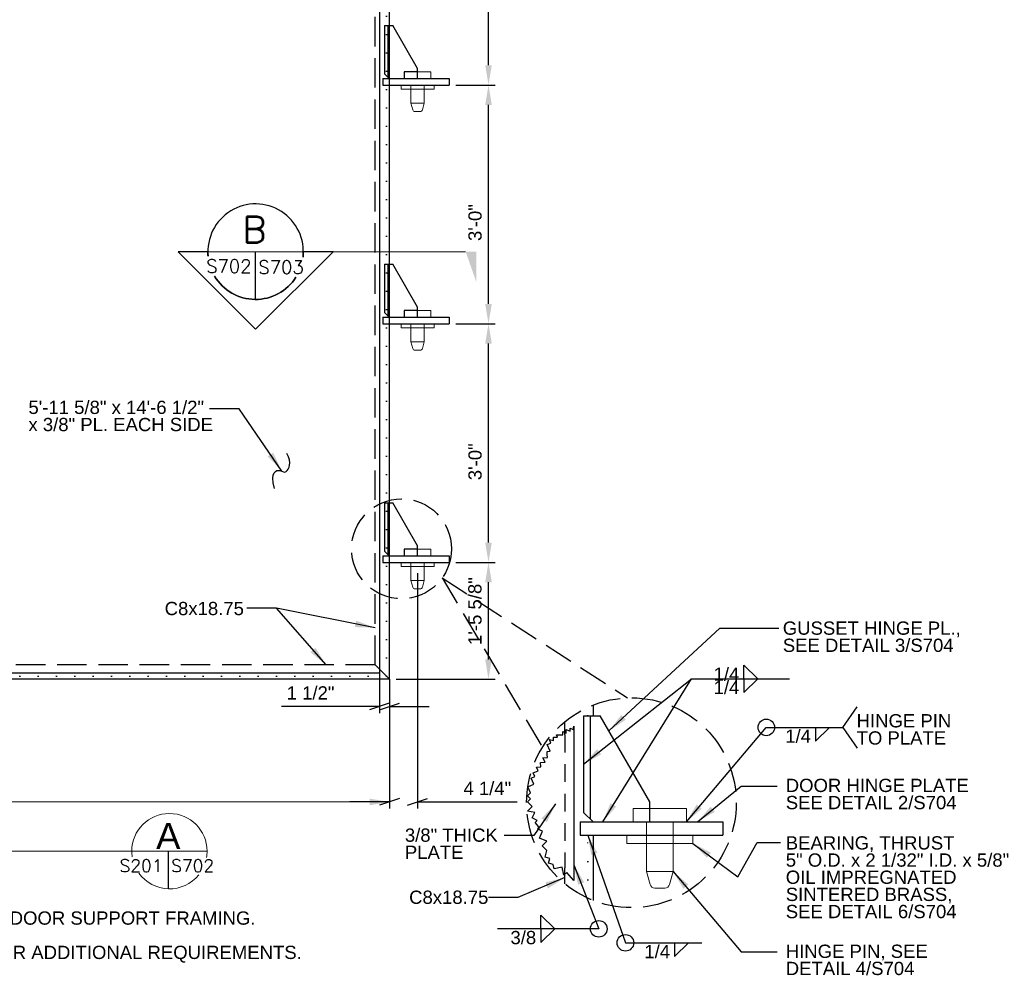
# Model space of a CAD drawing. Header units: inches. Extents: x 550 to 1010, y -290 to 19.
# Tile 4 of 5: x 861 to 1010, y -290 to -145. Entities that reach past the tile are written whole.
import ezdxf
from ezdxf.enums import TextEntityAlignment as Align

# ---------------------------------------------------------------- set-up
doc = ezdxf.new("R2010")
doc.units = ezdxf.units.IN
doc.header["$LTSCALE"] = 10
doc.header["$MEASUREMENT"] = 0
for name, pattern in [('DGN Style 1', [0.267013, 0.000444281, -0.266568]), ('DGN Style 2', [0.444281, 0.266568, -0.177712]), ('DGN Style 3', [0.621993, 0.444281, -0.177712])]:
    doc.linetypes.add(name, pattern=pattern)
for name, color, linetype, lineweight in [('G-ANN-TTLB', 7, 'Continuous', 0), ('G-ANNO-DIM', 1, 'Continuous', 0), ('G-ANNO-TEXT', 7, 'Continuous', 30), ('S-FSTN-MISC', 12, 'Continuous', 13), ('S-STIF-TRAN', 3, 'Continuous', 30), ('S-WALL-SHEA', 98, 'Continuous', 30)]:
    doc.layers.add(name, color=color, linetype=linetype, lineweight=lineweight)
doc.styles.add("1 1 2 1'-0", font='arial.ttf', dxfattribs={"height": 1})
doc.styles.add("3 4 1'-0", font='arial.ttf', dxfattribs={"height": 2})
doc.styles.add('TITLE20', font='simplex.shx', dxfattribs={"height": 5000})
doc.dimstyles.new("3 4 1'-0", dxfattribs={"dimtxt": 2, "dimasz": 3, "dimexe": 1, "dimexo": 1, "dimgap": 1, "dimtad": 1, "dimdec": 4, "dimzin": 15, "dimdsep": 46, "dimlunit": 4, "dimtxsty": "3 4 1'-0", "dimblk": '_Oblique_0.3', "dimcen": 0.09, "dimadec": 4, "dimazin": 3, "dimtfac": 1, "dimtdec": 4, "dimtofl": 0, "dimtmove": 0, "dimatfit": 3, "dimfxl": 1, "dimfrac": 2, "dimtolj": 1, "dimtzin": 15, "dimarcsym": 0})

# ---------------------------------------------------------------- blocks, each defined once
blk = doc.blocks.new('_Oblique_0.3')
at = {"color": 0, "linetype": 'ByBlock', "lineweight": -2}
for p, q in [((0, 0), (-1, 0)), ((0.5, 0.167), (-0.5, -0.167))]:
    blk.add_line(p, q, dxfattribs=at)
blk = doc.blocks.new('all_around')
at = {"layer": 'G-ANNO-TEXT'}
blk.add_circle((0, 0), 0.0625, dxfattribs=at)
blk = doc.blocks.new('*D13')
at = {"layer": 'Defpoints', "color": 0, "lineweight": 0, "transparency": 16777216}
for p in [(926.22, -227.33), (932.17, -227.33), (917.22, -244.95)]:
    blk.add_point(p, dxfattribs=at)
at = {"layer": 'G-ANNO-DIM', "color": 0, "lineweight": -2, "transparency": 16777216}
for p, q in [((927.22, -227.33), (933.17, -227.33)), ((932.17, -241.95), (932.17, -230.33)), ((918.22, -244.95), (933.17, -244.95))]:
    blk.add_line(p, q, dxfattribs=at)
at = {"layer": 'G-ANNO-DIM', "color": 0, "lineweight": 0, "transparency": 16777216}
for points in [[(931.67, -230.33), (932.67, -230.33), (932.17, -227.33)], [(931.67, -241.95), (932.67, -241.95), (932.17, -244.95)]]:
    blk.add_solid(points, dxfattribs=at)
at = {"layer": 'G-ANNO-DIM', "color": 0, "transparency": 16777216, "insert": (930.13, -234.67), "char_height": 2, "attachment_point": 5, "rotation": 90, "style": "3 4 1'-0"}
blk.add_mtext('\\A1;1\'-5 5/8"', dxfattribs=at)
blk = doc.blocks.new('*D14')
at = {"layer": 'Defpoints', "color": 0, "lineweight": 0, "transparency": 16777216}
for p in [(926.22, -191.33), (932.17, -191.33), (926.22, -227.33)]:
    blk.add_point(p, dxfattribs=at)
at = {"layer": 'G-ANNO-DIM', "color": 0, "lineweight": -2, "transparency": 16777216}
for p, q in [((927.22, -191.33), (933.17, -191.33)), ((932.17, -224.33), (932.17, -194.33)), ((927.22, -227.33), (933.17, -227.33))]:
    blk.add_line(p, q, dxfattribs=at)
at = {"layer": 'G-ANNO-DIM', "color": 0, "lineweight": 0, "transparency": 16777216}
for points in [[(931.67, -194.33), (932.67, -194.33), (932.17, -191.33)], [(931.67, -224.33), (932.67, -224.33), (932.17, -227.33)]]:
    blk.add_solid(points, dxfattribs=at)
at = {"layer": 'G-ANNO-DIM', "color": 0, "transparency": 16777216, "insert": (930.15, -212.15), "char_height": 2, "attachment_point": 5, "rotation": 90, "style": "3 4 1'-0"}
blk.add_mtext('\\A1;3\'-0"', dxfattribs=at)
blk = doc.blocks.new('*D15')
at = {"layer": 'Defpoints', "color": 0, "lineweight": 0, "transparency": 16777216}
for p in [(926.22, -155.33), (932.17, -155.33), (926.22, -191.33)]:
    blk.add_point(p, dxfattribs=at)
at = {"layer": 'G-ANNO-DIM', "color": 0, "lineweight": -2, "transparency": 16777216}
for p, q in [((927.22, -155.33), (933.17, -155.33)), ((932.17, -188.33), (932.17, -158.33)), ((927.22, -191.33), (933.17, -191.33))]:
    blk.add_line(p, q, dxfattribs=at)
at = {"layer": 'G-ANNO-DIM', "color": 0, "lineweight": 0, "transparency": 16777216}
for points in [[(931.67, -158.33), (932.67, -158.33), (932.17, -155.33)], [(931.67, -188.33), (932.67, -188.33), (932.17, -191.33)]]:
    blk.add_solid(points, dxfattribs=at)
at = {"layer": 'G-ANNO-DIM', "color": 0, "transparency": 16777216, "insert": (930.15, -176.07), "char_height": 2, "attachment_point": 5, "rotation": 90, "style": "3 4 1'-0"}
blk.add_mtext('\\A1;3\'-0"', dxfattribs=at)
blk = doc.blocks.new('*D35')
at = {"layer": 'Defpoints', "color": 0, "lineweight": 0, "transparency": 16777216}
for p in [(926.22, -119.33), (932.17, -119.33), (926.22, -155.33)]:
    blk.add_point(p, dxfattribs=at)
at = {"layer": 'G-ANNO-DIM', "color": 0, "lineweight": -2, "transparency": 16777216}
for p, q in [((927.22, -119.33), (933.17, -119.33)), ((932.17, -152.33), (932.17, -122.33)), ((927.22, -155.33), (933.17, -155.33))]:
    blk.add_line(p, q, dxfattribs=at)
at = {"layer": 'G-ANNO-DIM', "color": 0, "lineweight": 0, "transparency": 16777216}
for points in [[(931.67, -122.33), (932.67, -122.33), (932.17, -119.33)], [(931.67, -152.33), (932.67, -152.33), (932.17, -155.33)]]:
    blk.add_solid(points, dxfattribs=at)
at = {"layer": 'G-ANNO-DIM', "color": 0, "transparency": 16777216, "insert": (930.15, -137.33), "char_height": 2, "attachment_point": 5, "rotation": 90, "style": "3 4 1'-0"}
blk.add_mtext('\\A1;3\'-0"', dxfattribs=at)
blk = doc.blocks.new('*D42')
at = {"layer": 'Defpoints', "color": 0, "lineweight": 0, "transparency": 16777216}
for p in [(921.47, -227.95), (917.22, -244.95), (921.47, -263.46)]:
    blk.add_point(p, dxfattribs=at)
at = {"layer": 'G-ANNO-DIM', "color": 0, "lineweight": -2, "transparency": 16777216}
for p, q in [((921.47, -228.95), (921.47, -264.46)), ((917.22, -245.95), (917.22, -264.46)), ((914.22, -263.46), (911.22, -263.46)), ((924.47, -263.46), (936.51, -263.46))]:
    blk.add_line(p, q, dxfattribs=at)
at = {"layer": 'G-ANNO-DIM', "color": 0, "lineweight": -2, "transparency": 16777216, "xscale": 3, "yscale": 3, "zscale": 3}
blk.add_blockref('_Oblique_0.3', (917.22, -263.46), dxfattribs=at)
at = {"layer": 'G-ANNO-DIM', "color": 0, "lineweight": -2, "transparency": 16777216, "xscale": 3, "yscale": 3, "zscale": 3, "rotation": 180}
blk.add_blockref('_Oblique_0.3', (921.47, -263.46), dxfattribs=at)
at = {"layer": 'G-ANNO-DIM', "color": 0, "transparency": 16777216, "insert": (931.99, -261.43), "char_height": 2, "attachment_point": 5, "style": "3 4 1'-0"}
blk.add_mtext('\\A1;4 1/4"', dxfattribs=at)
blk = doc.blocks.new('*D46')
at = {"layer": 'Defpoints', "color": 0, "lineweight": 0, "transparency": 16777216}
for p in [(915.7, -242.98), (917.22, -243.95), (915.7, -249.06)]:
    blk.add_point(p, dxfattribs=at)
at = {"layer": 'G-ANNO-DIM', "color": 0, "lineweight": -2, "transparency": 16777216}
for p, q in [((915.7, -243.98), (915.7, -250.06)), ((917.22, -244.95), (917.22, -250.06)), ((912.7, -249.06), (900.93, -249.06)), ((920.22, -249.06), (923.22, -249.06))]:
    blk.add_line(p, q, dxfattribs=at)
at = {"layer": 'G-ANNO-DIM', "color": 0, "lineweight": -2, "transparency": 16777216, "xscale": 3, "yscale": 3, "zscale": 3}
blk.add_blockref('_Oblique_0.3', (915.7, -249.06), dxfattribs=at)
at = {"layer": 'G-ANNO-DIM', "color": 0, "lineweight": -2, "transparency": 16777216, "xscale": 3, "yscale": 3, "zscale": 3, "rotation": 180}
blk.add_blockref('_Oblique_0.3', (917.22, -249.06), dxfattribs=at)
at = {"layer": 'G-ANNO-DIM', "color": 0, "transparency": 16777216, "insert": (905.32, -247.03), "char_height": 2, "attachment_point": 5, "style": "3 4 1'-0"}
blk.add_mtext('\\A1;1 1/2"', dxfattribs=at)

msp = doc.modelspace()

# ---------------------------------------------------------------- linework, layer by layer
at = {"layer": 'G-ANN-TTLB', "color": 7, "linetype": 'Continuous', "lineweight": 13}
msp.add_line((788.85832, -270.88618, -3.51967), (889.70477, -270.88618, -3.51967), dxfattribs=at)
at = {"layer": 'G-ANN-TTLB', "color": 7, "linetype": 'Continuous', "lineweight": 0}
for radius, start, end in [(5.68325, 0, 180), (5.68426, 180, 188.8691645), (5.68426, 350.56955, 0), (5.68426, 215.7518704, 321.0245309)]:
    msp.add_arc((884.02152, -270.88618, -3.51967), radius, start, end, dxfattribs=at)
at = {"layer": 'G-ANNO-DIM'}
for p, q in [((917.21901, -245.9527), (917.21901, -264.46127)), ((771.96901, -263.46127), (917.21901, -263.46127))]:
    msp.add_line(p, q, dxfattribs=at)
at = {"layer": 'G-ANNO-DIM', "extrusion": (0, 0, -1)}
msp.add_solid([(-914.21901, -262.96127), (-917.21901, -263.46127), (-914.21901, -263.96127)], dxfattribs=at)
at = {"layer": 'G-ANNO-TEXT', "linetype": 'DGN Style 1'}
for p, q in [((916.78001, -244.5137), (916.78001, -68.8917)), ((916.78001, -244.5137), (773.96901, -244.5137)), ((947.14969, -250.45749), (947.14969, -249.20235)), ((947.14969, -277.96185), (947.14969, -268.45749))]:
    msp.add_line(p, q, dxfattribs=at)
at = {"layer": 'G-ANNO-TEXT'}
for p, q in [((917.21901, -244.9527), (917.21901, -68.4527)), ((916.92612, -154.3277), (921.21901, -154.3277)), ((917.21901, -154.3277), (921.21901, -154.3277)), ((897.02476, -187.65936), (897.02476, -180.4551)), ((916.92612, -190.3277), (921.21901, -190.3277)), ((917.21901, -190.3277), (921.21901, -190.3277)), ((916.92612, -226.3277), (921.21901, -226.3277)), ((917.21901, -226.3277), (921.21901, -226.3277)), ((917.21901, -244.9527), (915.05901, -242.7927)), ((917.21901, -244.9527), (915.05901, -242.7927)), ((917.21901, -244.9527), (915.05901, -242.7927)), ((970.71686, -244.87177), (970.71686, -242.80685)), ((970.71686, -242.80685), (972.82433, -244.8755)), ((917.21901, -244.9527), (771.96901, -244.9527)), ((970.71686, -246.9367), (972.82433, -244.86804)), ((970.71686, -244.87177), (970.71686, -246.9367)), ((948.02769, -250.45749), (948.02769, -248.82185)), ((985.65272, -252.21975), (987.7856, -249.1085)), ((943.70769, -253.33227), (943.70769, -251.33998)), ((945.05519, -252.04881), (945.05519, -275.29491)), ((981.52884, -254.28467), (983.63631, -252.21602)), ((981.52884, -252.21975), (981.52884, -254.28467)), ((985.65272, -252.21975), (987.7856, -255.33099)), ((947.4419, -266.45749), (956.02769, -266.45749)), ((948.02769, -266.45749), (956.02769, -266.45749)), ((948.02769, -278.34235), (948.02769, -268.45749)), ((883.84643, -270.88618, 3.5197), (883.84643, -276.56774, 3.5197)), ((943.70769, -275.82423), (943.70769, -273.38217)), ((940.06083, -280.53468), (942.16831, -282.60333)), ((940.06083, -282.5996), (940.06083, -280.53468)), ((940.06083, -284.66452), (942.16831, -282.59587)), ((940.06083, -282.5996), (940.06083, -284.66452)), ((960.26355, -286.77448), (962.37102, -284.70583)), ((960.26355, -284.70956), (960.26355, -286.77448))]:
    msp.add_line(p, q, dxfattribs=at)
at = {"layer": 'G-ANNO-TEXT', "linetype": 'DGN Style 3'}
for p, q in [((915.05901, -242.7927), (915.05901, -70.6127)), ((925.18833, -229.67232), (940.31864, -255.19158)), ((925.18833, -229.67232), (953.16213, -247.76641)), ((915.05901, -242.7927), (773.96901, -242.7927))]:
    msp.add_line(p, q, dxfattribs=at)
at = {"layer": 'G-ANNO-TEXT', "color": 7, "linetype": 'Continuous', "lineweight": 0}
msp.add_line((889.82049, -180.4551), (928.72308, -180.4551), dxfattribs=at)
at = {"layer": 'G-ANNO-TEXT', "linetype": 'DGN Style 2'}
msp.add_line((943.71286, -253.33222), (943.70769, -273.38217), dxfattribs=at)
at = {"layer": 'G-ANNO-TEXT', "linetype": 'DGN Style 3', "flags": 128}
for points in [[(921.46901, -153.3277), (919.46901, -153.3277), (919.46901, -154.3277), (921.46901, -154.3277)], [(921.46901, -189.3277), (919.46901, -189.3277), (919.46901, -190.3277), (921.46901, -190.3277)], [(921.46901, -225.3277), (919.46901, -225.3277), (919.46901, -226.3277), (921.46901, -226.3277)]]:
    msp.add_lwpolyline(points, dxfattribs=at)
at = {"layer": 'G-ANNO-TEXT', "flags": 128}
for points in [[(889.82049, -180.4551), (885.31597, -180.4551), (897.01388, -192.16388), (908.71179, -180.4551), (904.22902, -180.4551, -0.029448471), (904.17913, -181.30151, -0.029448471)], [(889.85311, -181.13992, -0.0238051), (889.82049, -180.4551)], [(903.11646, -184.30121, -0.559874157), (890.83398, -184.13962, -0.559874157)]]:
    msp.add_lwpolyline(points, format="xyb", dxfattribs=at)
msp.add_lwpolyline([(945.05519, -275.29491), (944.00468, -274.10877), (943.53003, -274.52915), (943.29772, -273.30573), (942.07431, -273.53804), (941.95462, -272.90769), (941.23578, -272.71635), (941.42712, -271.99751), (940.70828, -271.80617), (940.98575, -270.76377), (940.29318, -270.09359), (940.96336, -269.40102), (939.88079, -268.94429), (940.33752, -267.86173), (939.61528, -267.55701), (939.7646, -267.2031), (939.2033, -266.55728), (939.53962, -266.26497), (938.76145, -265.85002), (939.1764, -265.07185), (938.0545, -264.84807), (938.76145, -264.14081), (938.05419, -263.43386), (938.51104, -262.97681), (938.05399, -262.51996), (938.51084, -262.06291), (938.11341, -261.16442), (939.0119, -260.76699), (938.61447, -259.8685), (939.15889, -259.62769), (938.91808, -259.08327), (939.65483, -258.75739), (939.41171, -258.20775), (940.08278, -258.15856), (940.03359, -257.48749), (940.70466, -257.4383), (940.36892, -256.79455), (941.07588, -256.74404), (941.04389, -256.29647), (941.01191, -255.84889), (941.45948, -255.81691), (941.04221, -254.80328), (941.58302, -254.58065), (941.36039, -254.03984), (941.98662, -254.1742), (941.98662, -253.69307), (942.58296, -253.69307), (942.40983, -253.33703), (943.3909, -253.32741), (943.38611, -252.83847), (943.87182, -253.07843), (943.88144, -252.55881), (944.4874, -252.80899), (944.4874, -252.31824), (944.92984, -252.52994), (945.05519, -252.04881)], dxfattribs=at)
at = {"layer": 'G-ANNO-TEXT', "linetype": 'DGN Style 3'}
for centre, radius in [((919.05404, -225.28644), 7.54092), ((953.73752, -263.5821), 15.82615)]:
    msp.add_circle(centre, radius, dxfattribs=at)
at = {"layer": 'G-ANNO-TEXT'}
for start, end in [(353.2528576, 185.4546968), (210.7595972, 327.7329456)]:
    msp.add_arc((897.02476, -180.4551), 7.20426, start, end, dxfattribs=at)
msp.add_open_spline([(899.85516, -216.16856), (899.19383, -213.59166), (901.09308, -213.15419), (901.41847, -214.29739), (902.60429, -212.29379), (901.71988, -210.89699)], degree=3, dxfattribs=at)
at = {"layer": 'G-ANNO-TEXT', "color": 7, "linetype": 'Continuous', "lineweight": 13}
msp.add_solid([(930.31304, -180.4551), (930.31304, -184.97131), (928.72308, -180.4551)], dxfattribs=at)
at = {"layer": 'G-ANNO-TEXT'}
msp.add_solid([(942.26045, -263.75579), (940.15566, -265.95121), (940.98146, -266.51518)], dxfattribs=at)
at = {"layer": 'S-FSTN-MISC'}
for p, q in [((920.46901, -155.3277), (920.46901, -158.0777)), ((922.46901, -158.0777), (920.46901, -158.0777)), ((920.46901, -158.0777), (920.72947, -159.04976)), ((922.46901, -158.0777), (922.20855, -159.04976)), ((921.84633, -159.3277), (921.0917, -159.3277)), ((920.46901, -191.3277), (920.46901, -194.0777)), ((922.46901, -194.0777), (920.46901, -194.0777)), ((920.46901, -194.0777), (920.72947, -195.04976)), ((922.46901, -194.0777), (922.20855, -195.04976)), ((921.84633, -195.3277), (921.0917, -195.3277)), ((920.46901, -227.3277), (920.46901, -230.0777)), ((922.46901, -230.0777), (920.46901, -230.0777)), ((920.46901, -230.0777), (920.72947, -231.04976)), ((922.46901, -230.0777), (922.20855, -231.04976)), ((921.84633, -231.3277), (921.0917, -231.3277)), ((956.02769, -269.70749), (956.02769, -273.95749)), ((960.02769, -273.95749), (956.02769, -273.95749)), ((956.02769, -273.95749), (956.54861, -275.9016)), ((960.02769, -273.95749), (959.50677, -275.9016)), ((958.78232, -276.45749), (957.27306, -276.45749))]:
    msp.add_line(p, q, dxfattribs=at)
at = {"layer": 'S-FSTN-MISC', "linetype": 'DGN Style 3'}
for p, q in [((956.02769, -266.45749), (956.02769, -269.70749)), ((960.02769, -266.45749), (960.02769, -269.70749))]:
    msp.add_line(p, q, dxfattribs=at)
at = {"layer": 'S-FSTN-MISC', "flags": 128}
for points in [[(921.46901, -153.3277), (923.46901, -153.3277), (923.46901, -154.3277), (921.46901, -154.3277)], [(920.46901, -155.3277), (922.46901, -155.3277), (922.46901, -158.0777)], [(921.46901, -189.3277), (923.46901, -189.3277), (923.46901, -190.3277), (921.46901, -190.3277)], [(920.46901, -191.3277), (922.46901, -191.3277), (922.46901, -194.0777)], [(921.46901, -225.3277), (923.46901, -225.3277), (923.46901, -226.3277), (921.46901, -226.3277)], [(920.46901, -227.3277), (922.46901, -227.3277), (922.46901, -230.0777)], [(960.02769, -269.70749), (960.02769, -269.70749), (960.02769, -273.95749)]]:
    msp.add_lwpolyline(points, dxfattribs=at)
at = {"layer": 'S-FSTN-MISC', "extrusion": (0, 0, -1)}
for centre, radius, start, end in [((-921.0917, -158.9527), 0.375, 270, 345), ((-921.84633, -158.9527), 0.375, 195, 270), ((-921.0917, -194.9527), 0.375, 270, 345), ((-921.84633, -194.9527), 0.375, 195, 270), ((-921.0917, -230.9527), 0.375, 270, 345), ((-921.84633, -230.9527), 0.375, 195, 270), ((-957.27306, -275.70749), 0.75, 270, 345), ((-958.78232, -275.70749), 0.75, 195, 270)]:
    msp.add_arc(centre, radius, start, end, dxfattribs=at)
at = {"layer": 'S-FSTN-MISC'}
for points in [[(923.96901, -155.3277), (918.96901, -155.3277), (918.96901, -155.9527), (923.96901, -155.9527)], [(923.96901, -191.3277), (918.96901, -191.3277), (918.96901, -191.9527), (923.96901, -191.9527)], [(923.96901, -227.3277), (918.96901, -227.3277), (918.96901, -227.9527), (923.96901, -227.9527)], [(954.02769, -264.45749), (962.02769, -264.45749), (962.02769, -266.45749), (954.02769, -266.45749)], [(953.02769, -268.45749), (963.02769, -268.45749), (963.02769, -269.70749), (953.02769, -269.70749)]]:
    msp.add_3dface(points, dxfattribs=at)
at = {"layer": 'S-STIF-TRAN'}
for p, q in [((916.46901, -146.3277), (917.71901, -146.3277)), ((916.46901, -146.3277), (916.46901, -153.62059)), ((916.96901, -146.3277), (916.96901, -154.12059)), ((921.46901, -152.8277), (917.71901, -146.3277)), ((921.46901, -154.3277), (921.46901, -152.8277)), ((916.21901, -154.3277), (916.21901, -155.3277)), ((916.21901, -154.3277), (926.21901, -154.3277)), ((917.17612, -154.3277), (916.46901, -153.62059)), ((926.21901, -154.3277), (926.21901, -155.3277)), ((916.21901, -155.3277), (926.21901, -155.3277)), ((916.46901, -182.3277), (917.71901, -182.3277)), ((916.46901, -182.3277), (916.46901, -189.62059)), ((916.96901, -182.3277), (916.96901, -190.12059)), ((921.46901, -188.8277), (917.71901, -182.3277)), ((917.17612, -190.3277), (916.46901, -189.62059)), ((921.46901, -190.3277), (921.46901, -188.8277)), ((916.21901, -190.3277), (916.21901, -191.3277)), ((916.21901, -190.3277), (926.21901, -190.3277)), ((916.21901, -191.3277), (926.21901, -191.3277)), ((926.21901, -190.3277), (926.21901, -191.3277)), ((916.46901, -218.3277), (917.71901, -218.3277)), ((916.46901, -218.3277), (916.46901, -225.62059)), ((916.96901, -218.3277), (916.96901, -226.12059)), ((921.46901, -224.8277), (917.71901, -218.3277)), ((917.17612, -226.3277), (916.46901, -225.62059)), ((921.46901, -226.3277), (921.46901, -224.8277)), ((916.21901, -226.3277), (916.21901, -227.3277)), ((916.21901, -226.3277), (926.21901, -226.3277)), ((916.21901, -227.3277), (926.21901, -227.3277)), ((926.21901, -226.3277), (926.21901, -227.3277)), ((946.52769, -250.45749), (949.02769, -250.45749)), ((946.52769, -250.45749), (946.52769, -265.04328)), ((947.52769, -250.45749), (947.52769, -266.04328)), ((956.52769, -263.45749), (949.02769, -250.45749)), ((956.52769, -266.45749), (956.52769, -263.45749)), ((947.9419, -266.45749), (946.52769, -265.04328)), ((946.02769, -266.45749), (946.02769, -268.45749)), ((946.02769, -266.45749), (967.52769, -266.45749)), ((967.52769, -266.45749), (967.52769, -268.45749)), ((946.02769, -268.45749), (967.52769, -268.45749))]:
    msp.add_line(p, q, dxfattribs=at)
at = {"layer": 'S-WALL-SHEA'}
for p in [(915.70151, -69.4252), (772.45151, -243.9802)]:
    msp.add_line(p, (915.70151, -243.9802), dxfattribs=at)

# ---------------------------------------------------------------- block references
at = {"layer": 'G-ANNO-TEXT', "xscale": 20, "yscale": 20, "zscale": 20}
for p in [(974.09547, -252.21975), (948.80945, -282.5996), (952.83018, -284.70956)]:
    msp.add_blockref('all_around', p, dxfattribs=at)

# ---------------------------------------------------------------- texts
at = {"layer": 'G-ANN-TTLB', "color": 7, "linetype": 'Continuous', "lineweight": 0, "style": 'TITLE20'}
for s, p in [('S201', (879.74161, -274.02223, -3.51967)), ('S702', (887.52775, -274.02223, -3.51967))]:
    msp.add_text(s, height=1.889764, dxfattribs=at).set_placement(p, align=Align.CENTER)
at = {"layer": 'G-ANN-TTLB', "color": 7, "linetype": 'Continuous', "lineweight": 0, "insert": (883.84643, -268.58551, -3.51967), "char_height": 3.9370079, "attachment_point": 5, "line_spacing_factor": 0.72, "style": 'TITLE20'}
msp.add_mtext('\\fArial|b0|i0|c00|p39;A', dxfattribs=at)
at = {"layer": 'G-ANNO-TEXT', "color": 7, "linetype": 'Continuous', "lineweight": 0, "style": 'TITLE20'}
msp.add_text('B', height=3.9996, dxfattribs=at).set_placement((896.83529, -177.12861), align=Align.MIDDLE_CENTER)
for s, p in [('S702', (892.99313, -183.63961)), ('S703', (900.86464, -183.80119))]:
    msp.add_text(s, height=1.9998, dxfattribs=at).set_placement(p, align=Align.CENTER)
at = {"layer": 'G-ANNO-TEXT', "color": 7, "linetype": 'Continuous', "lineweight": 0, "char_height": 2, "attachment_point": 1, "line_spacing_factor": 0.776524, "style": "1 1 2 1'-0"}
for s, insert in [('5\'-11 5/8" x 14\'-6 1/2"\\Px 3/8" PL. EACH SIDE', (862.74235, -202.93966)), ('NOTE: \\P1. SEE DOOR PLATE ELEVATION E/S703 FOR INNER DOOR SUPPORT FRAMING.\\P\\P2. SEE DOOR LOCKING DEVICES ON SHEET S705 FOR ADDITIONAL REQUIREMENTS.', (789.12388, -277.38821))]:
    msp.add_mtext(s, dxfattribs=dict(at, insert=insert))
at = {"layer": 'G-ANNO-TEXT', "color": 7, "char_height": 2, "style": "3 4 1'-0"}
for s, insert, attachment_point, line_spacing_factor in [('C8x18.75', (883.3029, -233.28366), 1, 0.6), ('GUSSET HINGE PL.,\\PSEE DETAIL 3/S704', (976.58404, -236.24205), 1, 0.776524), ('1/4', (966.14227, -245.21804), 7, 0.6), ('1/4', (966.14227, -245.19217), 1, 0.6), ('HINGE PIN\\PTO PLATE', (987.72627, -250.2173), 1, 0.776524), ('1/4', (976.95425, -252.54015), 1, 0.6), ('DOOR HINGE PLATE\\PSEE DETAIL 2/S704', (977.03177, -259.96469), 1, 0.776524), ('3/8" THICK\\PPLATE', (919.55029, -267.46875), 1, 0.776524), ('BEARING, THRUST\\P5" O.D. x 2 1/32" I.D. x 5/8" \\POIL IMPREGNATED \\PSINTERED BRASS,\\PSEE DETAIL 6/S704', (977.03177, -268.63848), 1, 0.776524), ('C8x18.75', (920.1945, -276.83701), 1, 0.6), ('3/8', (935.48624, -282.92), 1, 0.6), ('1/4', (955.68896, -285.02995), 1, 0.6), ('HINGE PIN, SEE\\PDETAIL 4/S704', (977.03177, -284.98756), 1, 0.776524)]:
    msp.add_mtext(s, dxfattribs=dict(at, insert=insert, attachment_point=attachment_point, line_spacing_factor=line_spacing_factor))

# ---------------------------------------------------------------- dimensions: what is measured, and where the dimension line sits
at = {"layer": 'G-ANNO-DIM'}
dim = msp.add_linear_dim(base=(932.16895, -119.3277), p1=(926.21901, -155.3277), p2=(926.21901, -119.3277), angle=90, dimstyle="3 4 1'-0", dxfattribs=at)
dim.commit()
dim.dimension.update_dxf_attribs({"geometry": '*D35', "text_midpoint": (930.14712, -137.3277)})
for base, p1, p2, angle, picture, middle in [((932.16895, -155.3277), (926.21901, -191.3277), (926.21901, -155.3277), 90, '*D15', (932.16895, -176.07431)), ((932.16895, -191.3277), (926.21901, -227.3277), (926.21901, -191.3277), 90, '*D14', (932.16895, -212.1535)), ((932.16895, -227.3277), (917.21901, -244.9527), (926.21901, -227.3277), 90, '*D13', (932.16895, -234.66722)), ((915.70151, -249.06271), (917.21901, -243.9527), (915.70151, -242.9802), 180, '*D46', (905.31611, -249.06271))]:
    dim = msp.add_linear_dim(base=base, p1=p1, p2=p2, angle=angle, dimstyle="3 4 1'-0", dxfattribs=at)
    dim.commit()
    dim.dimension.update_dxf_attribs({"geometry": picture, "text_midpoint": middle, "dimtype": 160})
dim = msp.add_linear_dim(base=(921.46901, -263.46127), p1=(917.21901, -244.9527), p2=(921.46901, -227.9527), dimstyle="3 4 1'-0", dxfattribs=at)
dim.commit()
dim.dimension.update_dxf_attribs({"geometry": '*D42', "text_midpoint": (931.98879, -263.46127), "dimtype": 160})

# ---------------------------------------------------------------- leaders
at = {"layer": 'G-ANNO-TEXT'}
for points in [[(900.97092, -213.54209), (894.52255, -204.17472), (890.05941, -204.17472)], [(915.05901, -237.18371), (900.15751, -234.24415), (895.69438, -234.24415)], [(907.65364, -242.7927), (900.15751, -234.24415), (895.69438, -234.24415)], [(950.34629, -252.74306), (967.06567, -237.24409), (975.98959, -237.24409)], [(946.52769, -257.75038), (962.78528, -244.87177)], [(949.42623, -266.45749), (962.78528, -244.87177), (977.61148, -244.87177)], [(962.02769, -266.45749), (974.09547, -252.21975), (985.65272, -252.21975)], [(963.6922, -266.45749), (970.30311, -261.06987), (975.71564, -261.06987)], [(942.26045, -263.75579), (939.00402, -268.52414), (934.54089, -268.52414)], [(947.14969, -268.45749), (952.83018, -284.70956), (964.38743, -284.70956)], [(963.02769, -269.70749), (969.773, -274.75984), (972.71302, -269.59027), (976.23849, -269.59027)], [(945.05519, -272.97238), (948.80945, -282.5996), (933.51761, -282.5996)], [(943.70769, -274.87786), (936.61621, -277.8924), (932.15308, -277.8924)], [(960.02769, -273.95749), (970.30311, -286.09274), (975.71564, -286.09274)]]:
    msp.add_leader(points, dimstyle="3 4 1'-0", override={"dimgap": 2}, dxfattribs=at)

doc.saveas('drawing.dxf')
